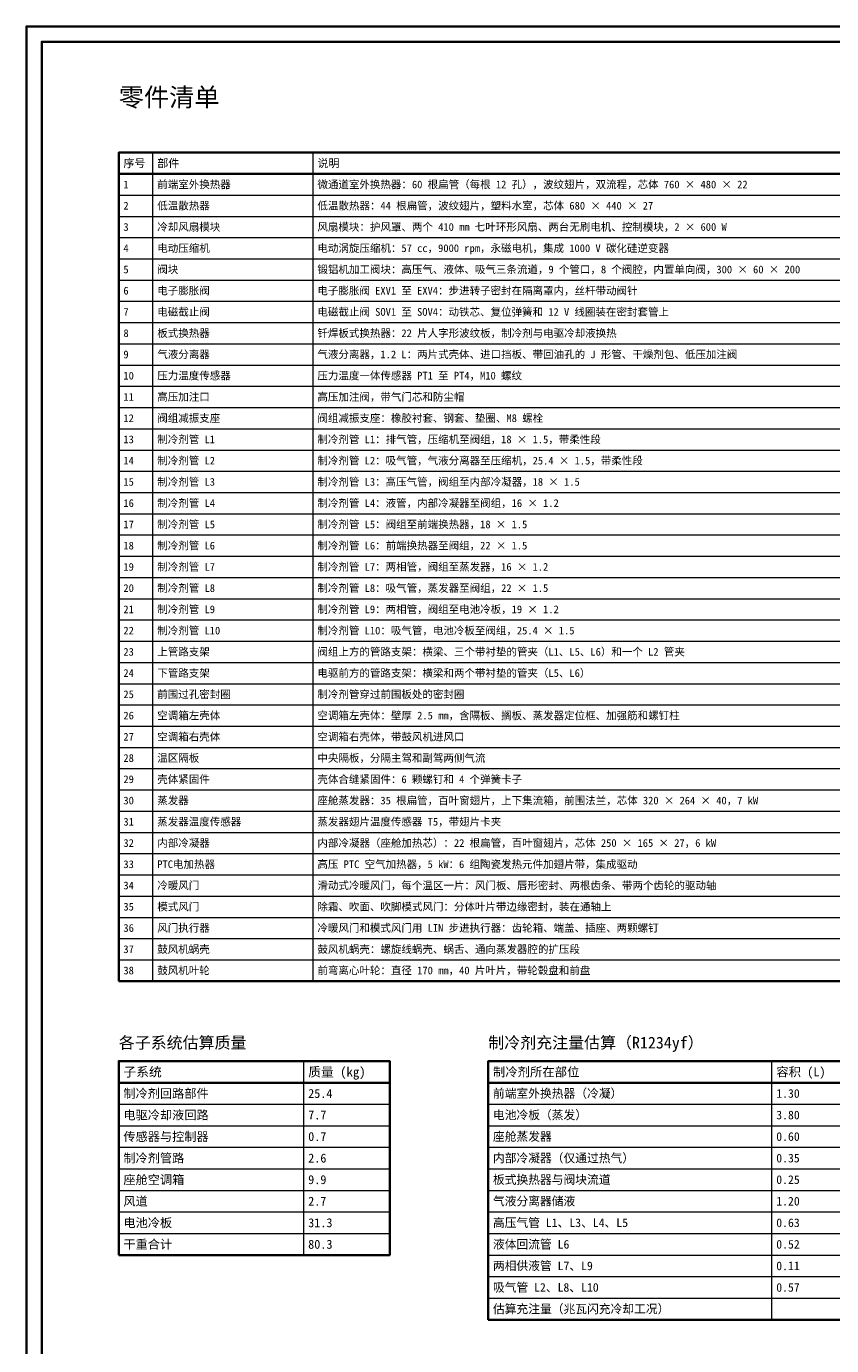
# Model space of a CAD drawing. Header units: millimetres. Extents: x 0 to 1189, y 0 to 841.
# Tile 1 of 5: x 0 to 261, y 412 to 841. Entities that reach past the tile are written whole.
import ezdxf
from ezdxf.enums import TextEntityAlignment as Align

# ---------------------------------------------------------------- set-up
doc = ezdxf.new("R2010")
doc.units = ezdxf.units.MM
for name, color, linetype, lineweight, true_color in [('FRAME', 7, 'Continuous', 35, 0x3c3c3c), ('TEXT', 7, 'Continuous', 18, 0x141414), ('THIN', 7, 'Continuous', 13, 0x6e6e6e)]:
    doc.layers.add(name, color=color, linetype=linetype, lineweight=lineweight, true_color=true_color)
doc.styles.add('ZH', font='simsun.ttc')

msp = doc.modelspace()

# ---------------------------------------------------------------- linework, layer by layer
at = {"layer": 'FRAME'}
for points in [[(0, 0), (1189, 0), (1189, 841), (0, 841)], [(5, 5), (1184, 5), (1184, 836), (5, 836)], [(30, 530.9), (510, 530.9), (510, 800), (30, 800)], [(30, 441.9), (118, 441.9), (118, 504.9), (30, 504.9)], [(150, 420.9), (396, 420.9), (396, 504.9), (150, 504.9)]]:
    msp.add_lwpolyline(points, close=True, dxfattribs=at)
for points in [[(30, 793.1), (510, 793.1)], [(30, 497.9), (118, 497.9)], [(150, 497.9), (396, 497.9)]]:
    msp.add_lwpolyline(points, dxfattribs=at)
at = {"layer": 'THIN'}
for points in [[(41, 800), (41, 530.9)], [(93, 800), (93, 530.9)], [(30, 793.1), (510, 793.1)], [(30, 786.2), (510, 786.2)], [(30, 779.3), (510, 779.3)], [(30, 772.4), (510, 772.4)], [(30, 765.5), (510, 765.5)], [(30, 758.6), (510, 758.6)], [(30, 751.7), (510, 751.7)], [(30, 744.8), (510, 744.8)], [(30, 737.9), (510, 737.9)], [(30, 731), (510, 731)], [(30, 724.1), (510, 724.1)], [(30, 717.2), (510, 717.2)], [(30, 710.3), (510, 710.3)], [(30, 703.4), (510, 703.4)], [(30, 696.5), (510, 696.5)], [(30, 689.6), (510, 689.6)], [(30, 682.7), (510, 682.7)], [(30, 675.8), (510, 675.8)], [(30, 668.9), (510, 668.9)], [(30, 662), (510, 662)], [(30, 655.1), (510, 655.1)], [(30, 648.2), (510, 648.2)], [(30, 641.3), (510, 641.3)], [(30, 634.4), (510, 634.4)], [(30, 627.5), (510, 627.5)], [(30, 620.6), (510, 620.6)], [(30, 613.7), (510, 613.7)], [(30, 606.8), (510, 606.8)], [(30, 599.9), (510, 599.9)], [(30, 593), (510, 593)], [(30, 586.1), (510, 586.1)], [(30, 579.2), (510, 579.2)], [(30, 572.3), (510, 572.3)], [(30, 565.4), (510, 565.4)], [(30, 558.5), (510, 558.5)], [(30, 551.6), (510, 551.6)], [(30, 544.7), (510, 544.7)], [(30, 537.8), (510, 537.8)], [(30, 530.9), (510, 530.9)], [(90, 504.9), (90, 441.9)], [(242, 504.9), (242, 420.9)], [(30, 497.9), (118, 497.9)], [(150, 497.9), (396, 497.9)], [(30, 490.9), (118, 490.9)], [(150, 490.9), (396, 490.9)], [(30, 483.9), (118, 483.9)], [(150, 483.9), (396, 483.9)], [(30, 476.9), (118, 476.9)], [(150, 476.9), (396, 476.9)], [(30, 469.9), (118, 469.9)], [(150, 469.9), (396, 469.9)], [(30, 462.9), (118, 462.9)], [(150, 462.9), (396, 462.9)], [(30, 455.9), (118, 455.9)], [(150, 455.9), (396, 455.9)], [(30, 448.9), (118, 448.9)], [(150, 448.9), (396, 448.9)], [(30, 441.9), (118, 441.9)], [(150, 441.9), (396, 441.9)], [(150, 434.9), (396, 434.9)], [(150, 427.9), (396, 427.9)], [(150, 420.9), (396, 420.9)]]:
    msp.add_lwpolyline(points, dxfattribs=at)

# ---------------------------------------------------------------- texts
at = {"layer": 'TEXT', "style": 'ZH'}
for s, height, p in [('零件清单', 6, (30, 818)), ('序号', 2.625, (31.5, 796.55)), ('部件', 2.625, (42.5, 796.55)), ('说明', 2.625, (94.5, 796.55)), ('1', 2.5, (31.5, 789.65)), ('前端室外换热器', 2.5, (42.5, 789.65)), ('微通道室外换热器：60 根扁管（每根 12 孔），波纹翅片，双流程，芯体 760 × 480 × 22', 2.5, (94.5, 789.65)), ('低温散热器', 2.5, (42.5, 782.75)), ('低温散热器：44 根扁管，波纹翅片，塑料水室，芯体 680 × 440 × 27', 2.5, (94.5, 782.75)), ('2', 2.5, (31.5, 782.75)), ('3', 2.5, (31.5, 775.85)), ('冷却风扇模块', 2.5, (42.5, 775.85)), ('风扇模块：护风罩、两个 410 mm 七叶环形风扇、两台无刷电机、控制模块，2 × 600 W', 2.5, (94.5, 775.85)), ('4', 2.5, (31.5, 768.95)), ('电动压缩机', 2.5, (42.5, 768.95)), ('电动涡旋压缩机：57 cc，9000 rpm，永磁电机，集成 1000 V 碳化硅逆变器', 2.5, (94.5, 768.95)), ('5', 2.5, (31.5, 762.05)), ('阀块', 2.5, (42.5, 762.05)), ('锻铝机加工阀块：高压气、液体、吸气三条流道，9 个管口，8 个阀腔，内置单向阀，300 × 60 × 200', 2.5, (94.5, 762.05)), ('6', 2.5, (31.5, 755.15)), ('电子膨胀阀', 2.5, (42.5, 755.15)), ('电子膨胀阀 EXV1 至 EXV4：步进转子密封在隔离罩内，丝杆带动阀针', 2.5, (94.5, 755.15)), ('7', 2.5, (31.5, 748.25)), ('电磁截止阀', 2.5, (42.5, 748.25)), ('电磁截止阀 SOV1 至 SOV4：动铁芯、复位弹簧和 12 V 线圈装在密封套管上', 2.5, (94.5, 748.25)), ('8', 2.5, (31.5, 741.35)), ('板式换热器', 2.5, (42.5, 741.35)), ('钎焊板式换热器：22 片人字形波纹板，制冷剂与电驱冷却液换热', 2.5, (94.5, 741.35)), ('9', 2.5, (31.5, 734.45)), ('气液分离器', 2.5, (42.5, 734.45)), ('气液分离器，1.2 L：两片式壳体、进口挡板、带回油孔的 J 形管、干燥剂包、低压加注阀', 2.5, (94.5, 734.45)), ('10', 2.5, (31.5, 727.55)), ('压力温度传感器', 2.5, (42.5, 727.55)), ('压力温度一体传感器 PT1 至 PT4，M10 螺纹', 2.5, (94.5, 727.55)), ('11', 2.5, (31.5, 720.65)), ('高压加注口', 2.5, (42.5, 720.65)), ('高压加注阀，带气门芯和防尘帽', 2.5, (94.5, 720.65)), ('12', 2.5, (31.5, 713.75)), ('阀组减振支座', 2.5, (42.5, 713.75)), ('阀组减振支座：橡胶衬套、钢套、垫圈、M8 螺栓', 2.5, (94.5, 713.75)), ('13', 2.5, (31.5, 706.85)), ('制冷剂管 L1', 2.5, (42.5, 706.85)), ('制冷剂管 L1：排气管，压缩机至阀组，18 × 1.5，带柔性段', 2.5, (94.5, 706.85)), ('14', 2.5, (31.5, 699.95)), ('制冷剂管 L2', 2.5, (42.5, 699.95)), ('制冷剂管 L2：吸气管，气液分离器至压缩机，25.4 × 1.5，带柔性段', 2.5, (94.5, 699.95)), ('15', 2.5, (31.5, 693.05)), ('制冷剂管 L3', 2.5, (42.5, 693.05)), ('制冷剂管 L3：高压气管，阀组至内部冷凝器，18 × 1.5', 2.5, (94.5, 693.05)), ('16', 2.5, (31.5, 686.15)), ('制冷剂管 L4', 2.5, (42.5, 686.15)), ('制冷剂管 L4：液管，内部冷凝器至阀组，16 × 1.2', 2.5, (94.5, 686.15)), ('17', 2.5, (31.5, 679.25)), ('制冷剂管 L5', 2.5, (42.5, 679.25)), ('制冷剂管 L5：阀组至前端换热器，18 × 1.5', 2.5, (94.5, 679.25)), ('18', 2.5, (31.5, 672.35)), ('制冷剂管 L6', 2.5, (42.5, 672.35)), ('制冷剂管 L6：前端换热器至阀组，22 × 1.5', 2.5, (94.5, 672.35)), ('19', 2.5, (31.5, 665.45)), ('制冷剂管 L7', 2.5, (42.5, 665.45)), ('制冷剂管 L7：两相管，阀组至蒸发器，16 × 1.2', 2.5, (94.5, 665.45)), ('制冷剂管 L8', 2.5, (42.5, 658.55)), ('制冷剂管 L8：吸气管，蒸发器至阀组，22 × 1.5', 2.5, (94.5, 658.55)), ('20', 2.5, (31.5, 658.55)), ('21', 2.5, (31.5, 651.65)), ('制冷剂管 L9', 2.5, (42.5, 651.65)), ('制冷剂管 L9：两相管，阀组至电池冷板，19 × 1.2', 2.5, (94.5, 651.65)), ('22', 2.5, (31.5, 644.75)), ('制冷剂管 L10', 2.5, (42.5, 644.75)), ('制冷剂管 L10：吸气管，电池冷板至阀组，25.4 × 1.5', 2.5, (94.5, 644.75)), ('23', 2.5, (31.5, 637.85)), ('上管路支架', 2.5, (42.5, 637.85)), ('阀组上方的管路支架：横梁、三个带衬垫的管夹（L1、L5、L6）和一个 L2 管夹', 2.5, (94.5, 637.85)), ('24', 2.5, (31.5, 630.95)), ('下管路支架', 2.5, (42.5, 630.95)), ('电驱前方的管路支架：横梁和两个带衬垫的管夹（L5、L6）', 2.5, (94.5, 630.95)), ('前围过孔密封圈', 2.5, (42.5, 624.05)), ('制冷剂管穿过前围板处的密封圈', 2.5, (94.5, 624.05)), ('25', 2.5, (31.5, 624.05)), ('26', 2.5, (31.5, 617.15)), ('空调箱左壳体', 2.5, (42.5, 617.15)), ('空调箱左壳体：壁厚 2.5 mm，含隔板、搁板、蒸发器定位框、加强筋和螺钉柱', 2.5, (94.5, 617.15)), ('27', 2.5, (31.5, 610.25)), ('空调箱右壳体', 2.5, (42.5, 610.25)), ('空调箱右壳体，带鼓风机进风口', 2.5, (94.5, 610.25)), ('28', 2.5, (31.5, 603.35)), ('温区隔板', 2.5, (42.5, 603.35)), ('中央隔板，分隔主驾和副驾两侧气流', 2.5, (94.5, 603.35)), ('29', 2.5, (31.5, 596.45)), ('壳体紧固件', 2.5, (42.5, 596.45)), ('壳体合缝紧固件：6 颗螺钉和 4 个弹簧卡子', 2.5, (94.5, 596.45)), ('30', 2.5, (31.5, 589.55)), ('蒸发器', 2.5, (42.5, 589.55)), ('座舱蒸发器：35 根扁管，百叶窗翅片，上下集流箱，前围法兰，芯体 320 × 264 × 40，7 kW', 2.5, (94.5, 589.55)), ('31', 2.5, (31.5, 582.65)), ('蒸发器温度传感器', 2.5, (42.5, 582.65)), ('蒸发器翅片温度传感器 T5，带翅片卡夹', 2.5, (94.5, 582.65)), ('32', 2.5, (31.5, 575.75)), ('内部冷凝器', 2.5, (42.5, 575.75)), ('内部冷凝器（座舱加热芯）：22 根扁管，百叶窗翅片，芯体 250 × 165 × 27，6 kW', 2.5, (94.5, 575.75)), ('33', 2.5, (31.5, 568.85)), ('PTC电加热器', 2.5, (42.5, 568.85)), ('高压 PTC 空气加热器，5 kW：6 组陶瓷发热元件加翅片带，集成驱动', 2.5, (94.5, 568.85)), ('34', 2.5, (31.5, 561.95)), ('冷暖风门', 2.5, (42.5, 561.95)), ('滑动式冷暖风门，每个温区一片：风门板、唇形密封、两根齿条、带两个齿轮的驱动轴', 2.5, (94.5, 561.95)), ('35', 2.5, (31.5, 555.05)), ('模式风门', 2.5, (42.5, 555.05)), ('除霜、吹面、吹脚模式风门：分体叶片带边缘密封，装在通轴上', 2.5, (94.5, 555.05)), ('36', 2.5, (31.5, 548.15)), ('风门执行器', 2.5, (42.5, 548.15)), ('冷暖风门和模式风门用 LIN 步进执行器：齿轮箱、端盖、插座、两颗螺钉', 2.5, (94.5, 548.15)), ('37', 2.5, (31.5, 541.25)), ('鼓风机蜗壳', 2.5, (42.5, 541.25)), ('鼓风机蜗壳：螺旋线蜗壳、蜗舌、通向蒸发器腔的扩压段', 2.5, (94.5, 541.25)), ('38', 2.5, (31.5, 534.35)), ('鼓风机叶轮', 2.5, (42.5, 534.35)), ('前弯离心叶轮：直径 170 mm，40 片叶片，带轮毂盘和前盘', 2.5, (94.5, 534.35)), ('各子系统估算质量', 3.8, (30, 510.9)), ('制冷剂充注量估算（R1234yf）', 3.8, (150, 510.9)), ('子系统', 3.045, (31.5, 501.4)), ('质量 (kg)', 3.045, (91.5, 501.4)), ('制冷剂所在部位', 2.94, (151.5, 501.4)), ('容积 (L)', 2.94, (243.5, 501.4)), ('制冷剂回路部件', 2.9, (31.5, 494.4)), ('25.4', 2.9, (91.5, 494.4)), ('前端室外换热器（冷凝）', 2.8, (151.5, 494.4)), ('1.30', 2.8, (243.5, 494.4)), ('电驱冷却液回路', 2.9, (31.5, 487.4)), ('7.7', 2.9, (91.5, 487.4)), ('电池冷板（蒸发）', 2.8, (151.5, 487.4)), ('3.80', 2.8, (243.5, 487.4)), ('传感器与控制器', 2.9, (31.5, 480.4)), ('0.7', 2.9, (91.5, 480.4)), ('座舱蒸发器', 2.8, (151.5, 480.4)), ('0.60', 2.8, (243.5, 480.4)), ('制冷剂管路', 2.9, (31.5, 473.4)), ('2.6', 2.9, (91.5, 473.4)), ('内部冷凝器（仅通过热气）', 2.8, (151.5, 473.4)), ('0.35', 2.8, (243.5, 473.4)), ('座舱空调箱', 2.9, (31.5, 466.4)), ('9.9', 2.9, (91.5, 466.4)), ('板式换热器与阀块流道', 2.8, (151.5, 466.4)), ('0.25', 2.8, (243.5, 466.4)), ('风道', 2.9, (31.5, 459.4)), ('2.7', 2.9, (91.5, 459.4)), ('气液分离器储液', 2.8, (151.5, 459.4)), ('1.20', 2.8, (243.5, 459.4)), ('电池冷板', 2.9, (31.5, 452.4)), ('高压气管 L1、L3、L4、L5', 2.8, (151.5, 452.4)), ('31.3', 2.9, (91.5, 452.4)), ('0.63', 2.8, (243.5, 452.4)), ('干重合计', 2.9, (31.5, 445.4)), ('80.3', 2.9, (91.5, 445.4)), ('液体回流管 L6', 2.8, (151.5, 445.4)), ('0.52', 2.8, (243.5, 445.4)), ('两相供液管 L7、L9', 2.8, (151.5, 438.4)), ('0.11', 2.8, (243.5, 438.4)), ('吸气管 L2、L8、L10', 2.8, (151.5, 431.4)), ('0.57', 2.8, (243.5, 431.4)), ('估算充注量（兆瓦闪充冷却工况）', 2.8, (151.5, 424.4))]:
    msp.add_text(s, height=height, dxfattribs=at).set_placement(p, align=Align.MIDDLE_LEFT)

doc.saveas('drawing.dxf')
